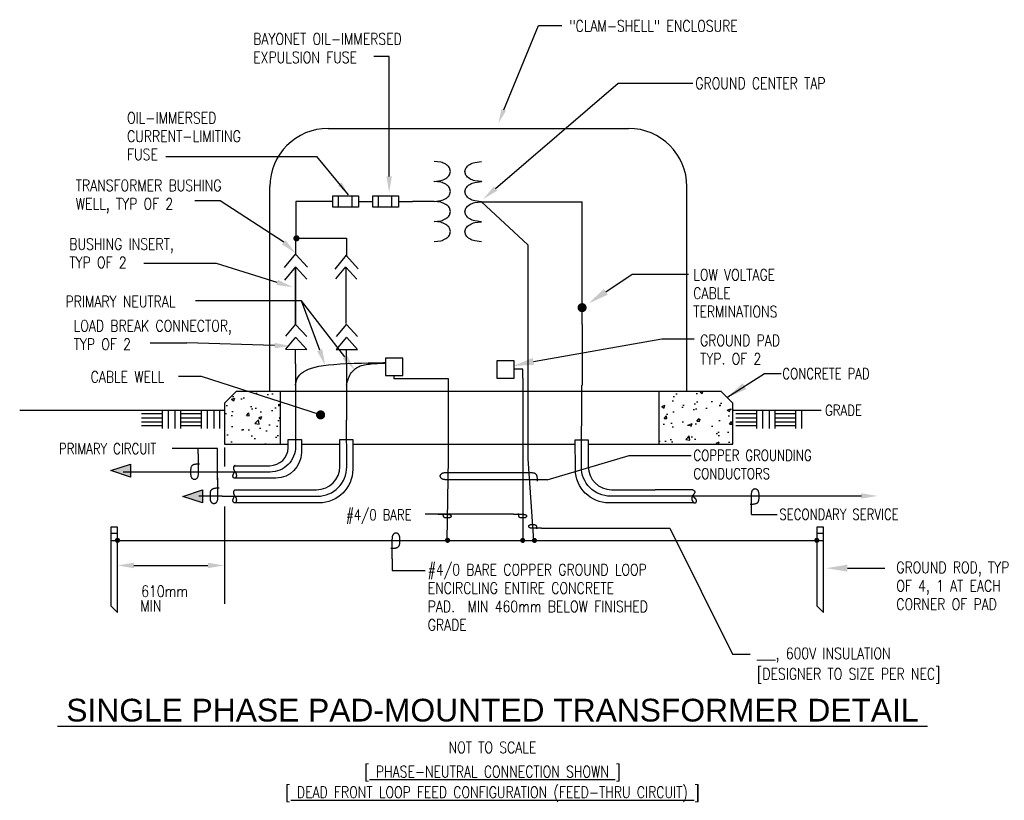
# Model space of a CAD drawing. Extents: x 16 to 291, y -2 to 216.
import ezdxf
from ezdxf.enums import TextEntityAlignment as Align

# ---------------------------------------------------------------- set-up
doc = ezdxf.new("R2010")
doc.units = 0
doc.header["$LTSCALE"] = 25.4
doc.header["$MEASUREMENT"] = 0
doc.layers.get('0').update_dxf_attribs({"color": 2, "linetype": 'CONTINUOUS'})
doc.layers.add('E-DETL', color=2, linetype='CONTINUOUS')
doc.layers.add('E-DETL-TEXT', color=3, linetype='CONTINUOUS')
doc.styles.add('ROMAND', font='swiss.ttf', dxfattribs={"width": 0.8})
doc.styles.add('ROMANS', font='romans.shx', dxfattribs={"width": 0.8})
doc.styles.get("Standard").update_dxf_attribs({"font": 'romans.shx', "width": 0.8, "height": 3})
doc.dimstyles.get("Standard").update_dxf_attribs({"dimtxt": 0.18, "dimasz": 0.18, "dimexe": 0.18, "dimexo": 0.0625, "dimgap": 0.09, "dimtad": 0, "dimtih": 1, "dimtoh": 1, "dimdec": 4, "dimzin": 0, "dimdsep": 46, "dimtxsty": 'Standard', "dimcen": 0.09, "dimadec": 0, "dimazin": 0, "dimtfac": 1, "dimtdec": 4, "dimtofl": 0, "dimtmove": 0, "dimatfit": 3, "dimfxl": 0, "dimtolj": 1, "dimtzin": 0, "dimarcsym": 0})

# ---------------------------------------------------------------- blocks, each defined once
blk = doc.blocks.new('LOOP')
blk.add_lwpolyline([(-1.119, 0), (-1.115, 0), (-0.947, 0), (-0.809, 0), (-0.694, 0), (-0.6, 0), (-0.523, 0), (-0.456, 0), (-0.397, 0), (-0.341, 0), (-0.288, 0), (-0.238, 0), (-0.189, 0), (-0.142, 0), (-0.097, 0), (-0.053, 0), (-0.01, 0), (0.033, 0), (0.074, 0), (0.114, -0.001), (0.153, -0.003), (0.19, -0.006), (0.226, -0.011), (0.259, -0.017), (0.289, -0.025), (0.317, -0.036), (0.343, -0.048), (0.365, -0.063), (0.386, -0.079), (0.403, -0.095), (0.419, -0.113), (0.432, -0.131), (0.442, -0.15), (0.45, -0.168), (0.456, -0.186), (0.46, -0.204), (0.461, -0.223), (0.46, -0.241), (0.456, -0.259), (0.45, -0.277), (0.442, -0.295), (0.432, -0.313), (0.419, -0.331), (0.404, -0.348), (0.387, -0.365), (0.367, -0.38), (0.345, -0.394), (0.32, -0.406), (0.293, -0.416), (0.264, -0.425), (0.232, -0.431), (0.198, -0.435), (0.162, -0.438), (0.124, -0.44), (0.086, -0.441), (0.045, -0.441), (0.004, -0.441), (-0.038, -0.441), (-0.08, -0.441), (-0.122, -0.44), (-0.163, -0.438), (-0.202, -0.435), (-0.24, -0.43), (-0.275, -0.424), (-0.307, -0.416), (-0.336, -0.405), (-0.362, -0.392), (-0.384, -0.377), (-0.404, -0.359), (-0.421, -0.339), (-0.436, -0.316), (-0.45, -0.292), (-0.461, -0.264), (-0.471, -0.235), (-0.48, -0.202), (-0.488, -0.166), (-0.494, -0.125), (-0.499, -0.08), (-0.502, -0.03), (-0.505, 0.027), (-0.505, 0.09)])

msp = doc.modelspace()

# ---------------------------------------------------------------- hatches: boundary and pattern name
at = {"layer": 'E-DETL'}
h = msp.add_hatch(dxfattribs=at)
h.set_pattern_fill('AR-CONC', color=256, scale=1.27, style=0)
h.paths.add_polyline_path([(214.84, 109.28), (211.59, 112.53), (194.21, 112.53), (194.21, 101.38), (214.84, 102.11)])
h.paths.add_polyline_path([(214.84, 102.11), (194.21, 101.38), (194.21, 97.9), (214.84, 97.9)])
h.paths.add_polyline_path([(88.48, 112.53), (76.11, 112.53), (72.86, 109.28), (72.86, 97.9), (88.48, 97.9)])

# ---------------------------------------------------------------- linework, layer by layer
for p, q in [((101.84, 186.04), (185.78, 186.04)), ((85.58, 112.53), (85.58, 169.79)), ((202.04, 112.53), (202.04, 169.79)), ((103.13, 167.25), (110.34, 167.25)), ((103.13, 164.09), (103.13, 167.25)), ((104.77, 164.09), (104.77, 167.25)), ((108.51, 164.09), (108.51, 167.25)), ((110.34, 167.25), (110.34, 164.09)), ((110.34, 165.64), (114.28, 165.64)), ((114.28, 167.25), (121.49, 167.25)), ((114.28, 164.09), (114.28, 167.25)), ((115.92, 164.09), (115.92, 167.25)), ((119.66, 164.09), (119.66, 167.25)), ((121.49, 167.25), (121.49, 164.09)), ((121.49, 165.64), (125.43, 165.64)), ((131.44, 165.64), (125.43, 165.64)), ((133.29, 165.41), (131.44, 165.64)), ((144.64, 165.58), (172.78, 165.58)), ((172.78, 131.27), (172.78, 165.58)), ((110.34, 164.09), (103.13, 164.09)), ((121.49, 164.09), (114.28, 164.09)), ((136.06, 162.84), (135.75, 163.83)), ((135.75, 161.85), (136.06, 162.84)), ((131.44, 160.04), (133.29, 160.27)), ((92.74, 131.38), (89.96, 128.01)), ((92.83, 131.23), (95.87, 127.89)), ((106.94, 131.38), (104.12, 127.95)), ((107.04, 131.23), (110.03, 127.94)), ((172.78, 131.27), (172.78, 115.52)), ((92.74, 127.77), (89.96, 124.39)), ((92.83, 127.62), (95.87, 124.28)), ((106.94, 127.77), (104.12, 124.34)), ((107.04, 127.62), (110.03, 124.33)), ((92.73, 120.3), (92.73, 124.34)), ((106.94, 120.3), (106.94, 124.33)), ((106.94, 120.3), (106.94, 104.54)), ((72.86, 109.28), (76.11, 112.53)), ((211.59, 112.53), (76.11, 112.53)), ((88.48, 112.53), (88.48, 97.9)), ((194.21, 112.53), (194.21, 97.9)), ((211.59, 112.53), (214.84, 109.28)), ((15.69, 107.39), (72.86, 107.39)), ((72.86, 109.28), (72.86, 97.9)), ((214.84, 97.9), (214.84, 109.28)), ((214.84, 107.39), (239.52, 107.39)), ((72.86, 97.9), (90.68, 97.9)), ((94.36, 97.9), (105.11, 97.9)), ((108.73, 97.9), (170.88, 97.9)), ((174.49, 97.9), (214.84, 97.9)), ((250.81, 83.33), (206.72, 83.33)), ((41.18, 73), (43.01, 73)), ((238.33, 73), (240.16, 73)), ((41.18, 71), (240.16, 71))]:
    msp.add_line(p, q, dxfattribs=at)
for points in [[(136.06, 174.04), (135.75, 175.03, 0.107019), (134.7, 176.02, 0.074991), (133.29, 176.62), (131.44, 176.84)], [(140.03, 173.98), (140.33, 174.97, -0.107019), (141.38, 175.96, -0.074991), (142.79, 176.55), (144.64, 176.78)], [(131.44, 171.24), (131.44, 171.24), (133.29, 171.47, 0.074991), (134.7, 172.06, 0.107019), (135.75, 173.05), (136.06, 174.04)], [(144.64, 171.18), (144.64, 171.18), (142.79, 171.41, -0.074991), (141.38, 172, -0.107019), (140.33, 172.99), (140.03, 173.98)], [(136.06, 168.45), (135.75, 169.44, 0.107019), (134.7, 170.43, 0.074991), (133.29, 171.02), (131.44, 171.25), (131.34, 171.24, 0.074991)], [(140.03, 168.38), (140.33, 169.37, -0.107019), (141.38, 170.36, -0.074991), (142.79, 170.96), (144.64, 171.19), (144.74, 171.17, -0.074991)], [(131.44, 165.64), (133.29, 165.87, 0.074991), (134.7, 166.46, 0.107019), (135.75, 167.46), (136.06, 168.45)], [(144.64, 165.58), (142.79, 165.81, -0.074991), (141.38, 166.4, -0.107019), (140.33, 167.39), (140.03, 168.38)], [(140.03, 162.78), (140.33, 163.77, -0.107019), (141.38, 164.76, -0.074991), (142.79, 165.35), (144.64, 165.58)], [(144.64, 159.98), (142.79, 160.2, -0.074991), (141.38, 160.8, -0.107019), (140.33, 161.79), (140.03, 162.78)], [(136.06, 157.25), (135.75, 158.23, 0.107019), (134.7, 159.23, 0.074991), (133.29, 159.82), (131.44, 160.05)], [(140.03, 157.18), (140.33, 158.17, -0.107019), (141.38, 159.16, -0.074991), (142.79, 159.76), (144.64, 159.98)], [(131.44, 154.44), (133.29, 154.67, 0.074991), (134.7, 155.26, 0.107019), (135.75, 156.26), (136.06, 157.25)], [(144.64, 154.38), (142.79, 154.61, -0.074991), (141.38, 155.2, -0.107019), (140.33, 156.19), (140.03, 157.18)], [(92.73, 120.3), (92.73, 97.19, -0.414214), (85.62, 90.08), (44.61, 90.08)], [(207.36, 83.34), (180.7, 83.34, -0.416146), (172.58, 91.52), (172.73, 114.36)], [(72.24, 83.34), (98.9, 83.34, 0.416146), (107.03, 91.52), (106.94, 104.54)], [(75.67, 91.85), (85.58, 91.85, 0.409587), (90.66, 96.85), (90.7, 99.15), (94.37, 99.15), (94.36, 95.49, -0.413462), (87.25, 88.39), (75.96, 88.39)], [(86.45, 85.09), (98.63, 85.13, 0.413271), (105.11, 91.64), (105.11, 99.15), (108.73, 99.15), (108.71, 90.84, -0.413462), (99.28, 81.44), (75.85, 81.44)], [(203.97, 81.44), (180.32, 81.44, -0.413462), (170.89, 90.84), (170.87, 99.11), (174.49, 99.11), (174.49, 91.64, 0.413271), (180.97, 85.13), (193.15, 85.09)]]:
    msp.add_lwpolyline(points, format="xyb", dxfattribs=at)
for points in [[(103.13, 165.67), (92.85, 165.67), (92.85, 155.42)], [(144.64, 165.58), (157.59, 153.49), (157.59, 93.73), (159.16, 70.92)], [(92.83, 150.86), (92.83, 155.35), (106.94, 155.35), (106.94, 150.44)], [(92.74, 151.01), (89.57, 147.17)], [(92.83, 150.86), (96.09, 147.28)], [(106.85, 150.6), (103.68, 146.75)], [(106.94, 150.44), (110.2, 146.86)], [(92.74, 147.4), (89.67, 143.67)], [(92.83, 147.25), (95.87, 143.91)], [(106.71, 147.4), (103.93, 144.02)], [(106.81, 147.25), (109.84, 143.91)], [(89.96, 124.39), (95.87, 124.28)], [(104.12, 124.34), (110.03, 124.33)], [(92.73, 114.34), (92.81, 115.03), (92.97, 115.66), (93.2, 116.24), (93.52, 116.78), (93.91, 117.26), (94.39, 117.7), (94.96, 118.11), (95.62, 118.47), (96.37, 118.8), (97.22, 119.1), (98.19, 119.37), (99.29, 119.6), (100.53, 119.81), (101.93, 119.99), (103.48, 120.14), (105.22, 120.27), (107.13, 120.37), (109.14, 120.46), (111.14, 120.52), (113.06, 120.57), (114.78, 120.6), (116.22, 120.62), (117.28, 120.64), (117.87, 120.64)], [(106.94, 114.34), (107.03, 114.67), (107.14, 115.04), (107.26, 115.43), (107.4, 115.85), (107.55, 116.27), (107.73, 116.69), (107.92, 117.1), (108.13, 117.49), (108.37, 117.85), (108.62, 118.17), (108.89, 118.47), (109.18, 118.73), (109.48, 118.97), (109.8, 119.19), (110.13, 119.38), (110.48, 119.55), (110.83, 119.7), (111.2, 119.83), (111.59, 119.94), (111.99, 120.03), (112.43, 120.12), (112.89, 120.19), (113.38, 120.25), (113.9, 120.31), (114.46, 120.35), (115.04, 120.4), (115.62, 120.43), (116.19, 120.47), (116.71, 120.49), (117.18, 120.51), (117.57, 120.53), (117.87, 120.54)], [(156.19, 116.26), (156.19, 118.82), (153.95, 118.82)], [(120.18, 117.03), (120.18, 116.19)], [(120.18, 116.19), (135.34, 116.19)], [(135.34, 116.19), (135.34, 93.9)], [(156.19, 116.26), (156.19, 71.04)], [(172.78, 115.52), (172.78, 114.36)], [(55.49, 107.34), (55.49, 102.23)], [(57.16, 107.34), (57.16, 102.23)], [(58.99, 107.34), (58.99, 102.23)], [(60.65, 107.34), (60.65, 102.23)], [(66.38, 107.34), (66.38, 102.23)], [(68.04, 107.34), (68.04, 102.23)], [(69.88, 107.34), (69.88, 102.23)], [(71.54, 107.34), (71.54, 102.23)], [(221.49, 107.34), (221.49, 102.23)], [(223.15, 107.34), (223.15, 102.23)], [(224.98, 107.34), (224.98, 102.23)], [(226.64, 107.34), (226.64, 102.23)], [(232.37, 107.34), (232.37, 102.23)], [(234.04, 107.34), (234.04, 102.23)], [(55.49, 106.36), (49.76, 106.36)], [(55.49, 105.17), (49.76, 105.17)], [(66.38, 106.36), (60.65, 106.36)], [(66.38, 105.17), (60.65, 105.17)], [(221.49, 106.36), (215.75, 106.36)], [(221.49, 105.17), (215.75, 105.17)], [(232.37, 106.36), (226.64, 106.36)], [(232.37, 105.17), (226.64, 105.17)], [(55.49, 104.05), (49.76, 104.05)], [(55.49, 103), (49.76, 103)], [(66.38, 104.05), (60.65, 104.05)], [(66.38, 103), (60.65, 103)], [(221.49, 104.05), (215.75, 104.05)], [(221.49, 103), (215.75, 103)], [(232.37, 104.05), (226.64, 104.05)], [(232.37, 103), (226.64, 103)], [(135.34, 93.9), (135.04, 71.01)], [(75.85, 91.94), (75.75, 91.9), (75.67, 91.85), (75.6, 91.8), (75.55, 91.74), (75.51, 91.69), (75.48, 91.63), (75.46, 91.57), (75.45, 91.5), (75.43, 91.44), (75.42, 91.38), (75.41, 91.32), (75.41, 91.26), (75.4, 91.2), (75.4, 91.14), (75.4, 91.09), (75.41, 91.03), (75.41, 90.97), (75.43, 90.92), (75.44, 90.86), (75.46, 90.81), (75.48, 90.75), (75.5, 90.7), (75.53, 90.64), (75.56, 90.58), (75.6, 90.53), (75.64, 90.47), (75.68, 90.41), (75.72, 90.35), (75.77, 90.29), (75.81, 90.22), (75.86, 90.16), (75.9, 90.09), (75.94, 90.03), (75.98, 89.96), (76.01, 89.89), (76.05, 89.82), (76.08, 89.75), (76.11, 89.67), (76.13, 89.6), (76.15, 89.52), (76.17, 89.45), (76.19, 89.37), (76.2, 89.29), (76.21, 89.22), (76.21, 89.14), (76.21, 89.07), (76.21, 89), (76.21, 88.93), (76.2, 88.87), (76.19, 88.81), (76.18, 88.75), (76.16, 88.69), (76.14, 88.64), (76.12, 88.6), (76.1, 88.55), (76.08, 88.51), (76.05, 88.48), (76.02, 88.45), (75.99, 88.42), (75.96, 88.39), (75.93, 88.37), (75.9, 88.36), (75.86, 88.34), (75.83, 88.33), (75.79, 88.33), (75.75, 88.33), (75.71, 88.33), (75.67, 88.34), (75.63, 88.35), (75.59, 88.36), (75.54, 88.39), (75.5, 88.41), (75.46, 88.45), (75.43, 88.48), (75.39, 88.53), (75.36, 88.57), (75.33, 88.63), (75.3, 88.68), (75.28, 88.74), (75.27, 88.8), (75.26, 88.86), (75.25, 88.92), (75.26, 88.99), (75.26, 89.05), (75.27, 89.12), (75.29, 89.2), (75.31, 89.27), (75.33, 89.34), (75.35, 89.42), (75.38, 89.51), (75.42, 89.6), (75.46, 89.7), (75.52, 89.82), (75.59, 89.95), (75.68, 90.11), (75.79, 90.29)], [(72.24, 83.34), (65.7, 83.34)], [(75.85, 85.09), (75.75, 85.05), (75.67, 85.01), (75.6, 84.95), (75.55, 84.9), (75.51, 84.84), (75.48, 84.78), (75.46, 84.72), (75.45, 84.66), (75.43, 84.6), (75.42, 84.54), (75.41, 84.48), (75.41, 84.42), (75.4, 84.36), (75.4, 84.3), (75.4, 84.24), (75.41, 84.18), (75.41, 84.13), (75.43, 84.07), (75.44, 84.02), (75.46, 83.96), (75.48, 83.91), (75.5, 83.85), (75.53, 83.8), (75.56, 83.74), (75.6, 83.68), (75.64, 83.62), (75.68, 83.57), (75.72, 83.5), (75.77, 83.44), (75.81, 83.38), (75.86, 83.32), (75.9, 83.25), (75.94, 83.18), (75.98, 83.12), (76.01, 83.05), (76.05, 82.97), (76.08, 82.9), (76.11, 82.83), (76.13, 82.75), (76.15, 82.68), (76.17, 82.6), (76.19, 82.53), (76.2, 82.45), (76.21, 82.37), (76.21, 82.3), (76.21, 82.23), (76.21, 82.16), (76.21, 82.09), (76.2, 82.02), (76.19, 81.96), (76.18, 81.91), (76.16, 81.85), (76.14, 81.8), (76.12, 81.75), (76.1, 81.71), (76.08, 81.67), (76.05, 81.63), (76.02, 81.6), (75.99, 81.57), (75.96, 81.55), (75.93, 81.53), (75.9, 81.51), (75.86, 81.5), (75.83, 81.49), (75.79, 81.48), (75.75, 81.48), (75.71, 81.48), (75.67, 81.49), (75.63, 81.5), (75.59, 81.52), (75.54, 81.54), (75.5, 81.57), (75.46, 81.6), (75.43, 81.64), (75.39, 81.68), (75.36, 81.73), (75.33, 81.78), (75.3, 81.84), (75.28, 81.89), (75.27, 81.95), (75.26, 82.01), (75.25, 82.08), (75.26, 82.14), (75.26, 82.21), (75.27, 82.28), (75.29, 82.35), (75.31, 82.43), (75.33, 82.5), (75.35, 82.58), (75.38, 82.66), (75.42, 82.75), (75.46, 82.86), (75.52, 82.98), (75.59, 83.11), (75.68, 83.27), (75.79, 83.45)], [(75.85, 85.09), (86.45, 85.09)], [(203.75, 85.09), (193.15, 85.09)], [(203.75, 85.09), (203.91, 85.02), (204.03, 84.94), (204.13, 84.85), (204.2, 84.76), (204.24, 84.67), (204.27, 84.58), (204.27, 84.5), (204.26, 84.41), (204.24, 84.33), (204.21, 84.25), (204.16, 84.18), (204.11, 84.1), (204.06, 84.03), (204, 83.96), (203.94, 83.88), (203.88, 83.81), (203.82, 83.73), (203.76, 83.65), (203.71, 83.56), (203.66, 83.48), (203.61, 83.39), (203.57, 83.31), (203.53, 83.22), (203.5, 83.14), (203.48, 83.05), (203.46, 82.97), (203.44, 82.89), (203.43, 82.81), (203.43, 82.73), (203.43, 82.65), (203.43, 82.57), (203.44, 82.49), (203.46, 82.42), (203.47, 82.34), (203.49, 82.26), (203.52, 82.19), (203.54, 82.12), (203.57, 82.05), (203.6, 81.98), (203.64, 81.91), (203.67, 81.85), (203.71, 81.78), (203.76, 81.73), (203.8, 81.67), (203.85, 81.62), (203.89, 81.58), (203.95, 81.54), (204, 81.51), (204.06, 81.48), (204.11, 81.47), (204.17, 81.45), (204.23, 81.45), (204.29, 81.45), (204.35, 81.45), (204.4, 81.46), (204.45, 81.48), (204.49, 81.5), (204.53, 81.53), (204.57, 81.56), (204.6, 81.6), (204.62, 81.64), (204.65, 81.69), (204.67, 81.74), (204.68, 81.8), (204.7, 81.86), (204.71, 81.92), (204.72, 81.99), (204.72, 82.06), (204.72, 82.13), (204.71, 82.2), (204.7, 82.27), (204.68, 82.33), (204.65, 82.39), (204.62, 82.45), (204.58, 82.5), (204.54, 82.56), (204.49, 82.61), (204.43, 82.67), (204.37, 82.72), (204.31, 82.78), (204.24, 82.85), (204.16, 82.92), (204.08, 82.99), (203.99, 83.07), (203.89, 83.15), (203.79, 83.24), (203.67, 83.34), (203.54, 83.44)]]:
    msp.add_lwpolyline(points, dxfattribs=at)
for points, const_width in [([(92.55, 155.35, 1), (93.41, 155.35, 1)], 0.857), ([(172.14, 135.99, 1), (173.41, 135.99, 1)], 1.27), ([(42.65, 71, 1), (43.36, 71, 1)], 0.711), ([(134.84, 71.01, 1), (135.56, 71.01, 1)], 0.711), ([(155.83, 70.98, 1), (156.54, 70.98, 1)], 0.711), ([(159.1, 70.98, 1), (159.81, 70.98, 1)], 0.711), ([(237.97, 71, 1), (238.68, 71, 1)], 0.711)]:
    msp.add_lwpolyline(points, format="xyb", close=True, dxfattribs=dict(at, const_width=const_width))
at = {"layer": 'E-DETL', "const_width": 0.423}
for points in [[(92.73, 131.34), (92.73, 147.4)], [(106.85, 147.2), (106.85, 131.53)]]:
    msp.add_lwpolyline(points, dxfattribs=at)
at = {"layer": 'E-DETL'}
for points in [[(122.73, 117.03), (122.73, 121.89), (117.87, 121.89), (117.87, 117.03)], [(153.82, 116.26), (153.82, 121.12), (148.95, 121.12), (148.95, 116.26)], [(41.14, 90.47), (46.63, 92.3), (46.63, 88.64)], [(61.22, 83.27), (66.71, 85.09), (66.71, 81.44)], [(41.18, 72.83), (41.18, 52.71), (43.01, 50.88), (43.01, 74.65), (41.18, 74.65)], [(238.33, 72.83), (238.33, 52.71), (240.16, 50.88), (240.16, 74.65), (238.33, 74.65)]]:
    msp.add_lwpolyline(points, close=True, dxfattribs=at)
for centre, radius, start, end in [((101.84, 169.79), 16.26, 90, 180), ((185.78, 169.79), 16.26, 0, 90), ((132.03, 160.43), 5.14, 58.721, 75.8754), ((132.94, 161.91), 3.41, 34.2871, 58.721), ((132.03, 165.25), 5.14, 284.1246, 301.279), ((132.94, 163.77), 3.41, 301.279, 325.7129)]:
    msp.add_arc(centre, radius, start, end, dxfattribs=at)
for points in [[(46.63, 88.64), (46.63, 92.3), (41.14, 90.47)], [(66.71, 81.44), (66.71, 85.09), (61.22, 83.27)], [(250.77, 84.16), (250.77, 82.64), (255.34, 83.4)]]:
    msp.add_solid(points, dxfattribs=at)
at = {"layer": 'E-DETL-TEXT'}
for p, q in [((150.91, 191.22), (160.63, 214.82)), ((160.63, 214.82), (167.07, 214.82)), ((71.72, 165.84), (64.6, 165.84)), ((89.43, 154.24), (71.72, 165.84)), ((179.39, 140.41), (186.75, 145.38)), ((186.75, 145.38), (202.47, 145.38)), ((94.43, 137.86), (64.76, 137.86)), ((106.48, 122.24), (94.43, 137.86)), ((99.48, 124.12), (94.43, 137.86)), ((159.16, 120.99), (195, 127.26)), ((195, 127.26), (204.08, 127.26)), ((86.9, 125.4), (62.36, 126.12)), ((70.96, 96.65), (58.25, 96.65)), ((65.53, 95.2), (65.53, 96.65)), ((70.96, 87.91), (70.96, 96.65)), ((163.06, 87.93), (185.94, 94.74)), ((185.94, 94.74), (203.2, 94.74)), ((153.63, 78.27), (128.91, 78.27)), ((220.09, 78.21), (227.29, 78.21)), ((161.48, 74.4), (197.28, 74.4)), ((197.28, 74.4), (214.79, 39.23)), ((47.58, 63.99), (68.28, 63.99)), ((119.77, 65.88), (119.77, 62.58)), ((119.77, 62.58), (128.92, 62.58)), ((246.87, 63.23), (257.29, 63.23)), ((214.79, 39.23), (219.68, 39.23))]:
    msp.add_line(p, q, dxfattribs=at)
for points in [[(118.89, 172.65), (118.89, 206.14), (114.57, 206.14)], [(148.57, 169.23), (182.87, 198.71), (203.75, 198.71)], [(56.49, 178.18), (98.59, 178.18)], [(98.59, 178.18), (107.44, 167.49)], [(87.61, 143.05), (70.65, 148.29), (50.34, 148.29)], [(52.15, 126.12), (62.36, 126.12)], [(99.74, 106.04), (66.43, 116.74), (60.01, 116.74)], [(72.86, 96.96), (72.86, 91.63)], [(163.06, 87.93), (163.04, 87.93), (162.27, 87.93), (161.64, 87.93), (161.12, 87.93), (160.69, 87.93), (160.33, 87.93), (160.03, 87.93), (159.76, 87.93), (159.5, 87.93), (159.26, 87.93), (159.03, 87.93), (158.81, 87.93), (158.59, 87.93), (158.39, 87.93), (158.18, 87.93), (135.3, 87.93), (135.11, 87.93), (134.92, 87.93), (134.74, 87.93), (134.56, 87.94), (134.39, 87.95), (134.23, 87.97), (134.08, 88), (133.94, 88.04), (133.81, 88.09), (133.69, 88.15), (133.59, 88.21), (133.5, 88.29), (133.42, 88.36), (133.35, 88.44), (133.29, 88.53), (133.24, 88.61), (133.2, 88.69), (133.18, 88.78), (133.16, 88.86), (133.15, 88.94), (133.16, 89.03), (133.17, 89.11), (133.2, 89.19), (133.24, 89.27), (133.28, 89.36), (133.34, 89.44), (133.41, 89.52), (133.49, 89.59), (133.58, 89.66), (133.68, 89.73), (133.8, 89.78), (133.92, 89.83), (134.06, 89.87), (134.2, 89.89), (134.36, 89.91), (134.52, 89.93), (134.69, 89.94), (134.87, 89.94), (135.05, 89.94), (135.24, 89.94), (158.11, 89.94), (158.31, 89.94), (158.5, 89.94), (158.69, 89.93), (158.87, 89.91), (159.04, 89.89), (159.2, 89.86), (159.35, 89.83), (159.48, 89.78), (159.6, 89.72), (159.7, 89.65), (159.79, 89.57), (159.87, 89.48), (159.94, 89.37), (160, 89.26), (160.05, 89.13), (160.1, 89), (160.14, 88.85), (160.17, 88.68), (160.2, 88.5), (160.22, 88.29), (160.24, 88.06), (160.25, 87.8), (160.25, 87.52)], [(72.85, 80.5), (72.85, 53.25)]]:
    msp.add_lwpolyline(points, dxfattribs=at)
at = {"layer": 'E-DETL-TEXT', "const_width": 1.27}
msp.add_lwpolyline([(99.1, 106.04, 1), (100.37, 106.04, 1)], format="xyb", close=True, dxfattribs=at)
at = {"layer": 'E-DETL-TEXT'}
for points in [[(151.53, 190.96), (150.28, 191.48), (149.36, 187.46)], [(104.57, 170.14), (105.65, 170.99), (107.44, 167.5)], [(119.65, 172.65), (118.89, 168.08), (118.13, 172.65)], [(149.07, 168.65), (145.1, 166.25), (148.07, 169.81)], [(89.95, 154.81), (88.92, 153.68), (92.82, 151.17)], [(87.83, 143.77), (91.98, 141.69), (87.38, 142.32)], [(179.93, 139.6), (178.84, 141.21), (174.54, 137.13)], [(86.92, 126.16), (86.88, 124.64), (91.47, 125.26)], [(100.19, 124.38), (98.76, 123.86), (101.05, 119.83)], [(107.08, 122.71), (105.88, 121.78), (109.27, 118.62)], [(159.38, 120.04), (158.94, 121.94), (153.46, 119.67)], [(218.68, 113.22), (217.63, 114.86), (213.21, 110.9)], [(47.58, 64.76), (47.58, 63.23), (43.01, 63.99)], [(68.28, 64.76), (68.28, 63.23), (72.85, 63.99)], [(246.87, 62.26), (246.87, 64.21), (241.01, 63.23)]]:
    msp.add_solid(points, dxfattribs=at)

# ---------------------------------------------------------------- block references
for p, xscale, yscale, zscale, rotation in [((65.53, 90.08), 4.571999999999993, 4.571999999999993, 4.571999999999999, 270), ((70.96, 83.34), 4.571999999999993, 4.571999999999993, 4.571999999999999, 270), ((220.09, 83.33), 4.571999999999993, 4.571999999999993, 4.571999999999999, 90), ((158.92, 74.4), 2.286000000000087, 2.286000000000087, 2.286, 180), ((119.77, 71), 4.571999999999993, 4.571999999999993, 4.571999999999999, 90)]:
    msp.add_blockref('LOOP', p, dxfattribs=dict(at, xscale=xscale, yscale=yscale, zscale=zscale, rotation=rotation))
at = {"layer": 'E-DETL-TEXT', "xscale": 2.286000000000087, "yscale": 2.286000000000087, "zscale": 2.286}
for p in [(135.14, 78.27), (156.19, 78.27)]:
    msp.add_blockref('LOOP', p, dxfattribs=at)

# ---------------------------------------------------------------- texts
at = {"layer": 'E-DETL-TEXT', "style": 'ROMANS', "width": 0.8}
for s, height, p in [('"CLAM-SHELL" ENCLOSURE', 3.175, (169.22, 213.07)), ('BAYONET OIL-IMMERSED', 3.175, (80.93, 209.44)), ('EXPULSION FUSE', 3.175, (80.93, 204.3)), ('GROUND CENTER TAP', 3.175, (204.41, 197.05)), ('OIL-IMMERSED', 3.175, (45.68, 187.4)), ('CURRENT-LIMITING', 3.175, (45.68, 182.26)), ('FUSE', 3.175, (45.68, 177.19)), ('TRANSFORMER BUSHING ', 3.175, (31.35, 168.53)), ('WELL, TYP OF 2', 3.175, (31.35, 163.39)), ('BUSHING INSERT,', 3.175, (29.55, 152.15)), ('TYP OF 2', 3.175, (29.55, 147.01)), ('LOW VOLTAGE ', 3.175, (203.82, 143.57)), ('CABLE', 3.175, (203.82, 138.43)), ('PRIMARY NEUTRAL', 3.175, (28.5, 136.09)), ('TERMINATIONS', 3.175, (203.82, 133.29)), ('LOAD BREAK CONNECTOR,', 3.175, (30.76, 129.33)), ('TYP OF 2', 3.175, (30.76, 124.19)), ('GROUND PAD', 3.175, (205.73, 125.24)), ('TYP. OF 2', 3.175, (205.73, 120.1)), ('CABLE WELL', 3.175, (35.52, 115.05)), ('CONCRETE PAD', 3, (228.71, 116.05)), ('GRADE', 3, (240.65, 105.84)), ('PRIMARY CIRCUIT', 3, (26.67, 95.1)), ('COPPER GROUNDING ', 3, (203.87, 93.25)), ('CONDUCTORS', 3, (203.87, 88.11)), ('#4/0 BARE', 3, (106.86, 76.62)), ('SECONDARY SERVICE', 3, (227.87, 76.77)), ('#4/0 BARE COPPER GROUND LOOP', 3.175, (129.66, 61.22)), ('GROUND ROD, TYP', 3.175, (260.54, 61.85)), ('610mm', 3.175, (49.64, 55.2)), ('ENCIRCLING ENTIRE CONCRETE', 3.175, (129.66, 56.08)), ('OF 4, 1 AT EACH', 3.175, (260.54, 56.71)), ('MIN', 3.175, (49.41, 51.1)), ('PAD.  MIN 460mm BELOW FINISHED', 3.175, (129.66, 50.94)), ('CORNER OF PAD', 3.175, (260.54, 51.57)), ('GRADE', 3.175, (129.66, 45.8)), ('___, 600V INSULATION', 3.175, (221.61, 37.82)), ('[DESIGNER TO SIZE PER NEC]', 3.175, (221.61, 32.1))]:
    msp.add_text(s, height=height, dxfattribs=at).set_placement(p)
at = {"layer": 'E-DETL-TEXT', "color": 5, "style": 'ROMAND'}
msp.add_text('%%U SINGLE PHASE PAD-MOUNTED TRANSFORMER DETAIL ', height=6.35, dxfattribs=at).set_placement((147.73, 23.58), align=Align.MIDDLE)
at = {"layer": 'E-DETL-TEXT', "style": 'ROMANS', "width": 0.8}
msp.add_text('NOT TO SCALE', height=3.175, dxfattribs=at).set_placement((147.73, 11.58), align=Align.CENTER)
for s, p in [('[%%U PHASE-NEUTRAL CONNECTION SHOWN %%U]', (147.73, 6.17)), ('[%%U DEAD FRONT LOOP FEED CONFIGURATION (FEED-THRU CIRCUIT) %%U]', (147.73, 0.42))]:
    msp.add_text(s, height=3.175, dxfattribs=at).set_placement(p, align=Align.MIDDLE)

# ---------------------------------------------------------------- leaders
at = {"layer": 'E-DETL-TEXT'}
msp.add_leader([(213.21, 110.9), (223.68, 117.61), (228.38, 117.61)], dimstyle='Standard', override={"dimscale": 25.4, "dimtad": 1}, dxfattribs=at)

doc.saveas('drawing.dxf')
